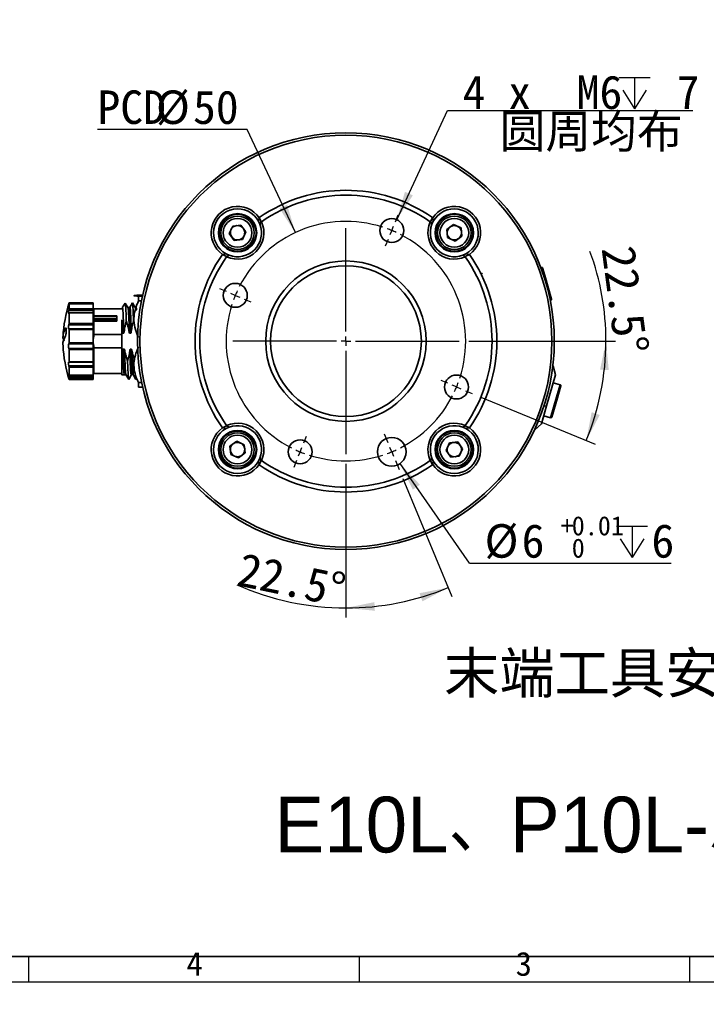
# Model space of a CAD drawing. Header units: millimetres. Extents: x 0 to 298, y 0 to 209.
# Tile 38 of 41: x 158 to 230, y 0 to 103. Entities that reach past the tile are written whole.
import ezdxf

# ---------------------------------------------------------------- set-up
doc = ezdxf.new("R2010")
doc.units = ezdxf.units.MM
doc.layers.add('图层0', color=7, linetype='Continuous')
doc.layers.add('细实线', color=7, linetype='Continuous')
doc.layers.add('粗实线', color=7, linetype='Continuous', lineweight=50)
doc.styles.add('SLDTEXTSTYLE0', font='SIMSUN.TTC')
doc.styles.add('SLDTEXTSTYLE3', font='仿宋_GB2312')
doc.styles.add('SLDTEXTSTYLE4', font='Algerian', dxfattribs={"bigfont": 'bigfont'})
doc.styles.add('SLDTEXTSTYLE5', font='SIMSUN.TTC', dxfattribs={"bigfont": 'bigfont'})
doc.styles.add('SLDTEXTSTYLE6', font='仿宋_GB2312', dxfattribs={"bigfont": 'bigfont'})
doc.dimstyles.new('SLDDIMSTYLE10', dxfattribs={"dimtxt": 3.5, "dimasz": 3, "dimexe": 0, "dimexo": 0.0625, "dimgap": 0.875, "dimtad": 0, "dimtih": 1, "dimtoh": 1, "dimlfac": 2, "dimrnd": 1e-09, "dimzin": 12, "dimdsep": 46, "dimtxsty": 'SLDTEXTSTYLE0', "dimblk1": 'NONE', "dimblk2": 'NONE', "dimsah": 1, "dimcen": 0, "dimadec": 0, "dimazin": 3, "dimtol": 1, "dimtp": 0.012, "dimtfac": 1, "dimtmove": 0, "dimatfit": 3, "dimldrblk": 'NONE', "dimfxl": 0, "dimfrac": 2, "dimtolj": 1, "dimarcsym": 0})
doc.dimstyles.new('SLDDIMSTYLE11', dxfattribs={"dimtxt": 3.5, "dimasz": 3, "dimexe": 0, "dimexo": 0.0625, "dimgap": 0.875, "dimtad": 2, "dimdec": 4, "dimlfac": 2, "dimzin": 12, "dimdsep": 46, "dimtxsty": 'SLDTEXTSTYLE0', "dimsah": 1, "dimcen": 0.09, "dimadec": 1, "dimazin": 3, "dimtfac": 1, "dimtdec": 1, "dimtofl": 0, "dimtmove": 0, "dimatfit": 3, "dimfxl": 0, "dimfrac": 2, "dimtolj": 1, "dimtzin": 12, "dimarcsym": 0})
doc.dimstyles.new('SLDDIMSTYLE12', dxfattribs={"dimtxt": 3.5, "dimasz": 3, "dimexe": 0, "dimexo": 0.0625, "dimgap": 0.875, "dimtad": 0, "dimtih": 1, "dimtoh": 1, "dimlfac": 2, "dimrnd": 1e-09, "dimzin": 12, "dimdsep": 46, "dimtxsty": 'SLDTEXTSTYLE0', "dimblk1": 'NONE', "dimblk2": 'NONE', "dimsah": 1, "dimcen": 0, "dimadec": 0, "dimazin": 3, "dimtfac": 1, "dimtmove": 0, "dimatfit": 3, "dimldrblk": 'NONE', "dimfxl": 0, "dimfrac": 2, "dimtolj": 1, "dimtzin": 12, "dimarcsym": 0})
doc.dimstyles.new('SLDDIMSTYLE13', dxfattribs={"dimtxt": 3.5, "dimasz": 3, "dimexe": 0, "dimexo": 0.0625, "dimgap": 0.875, "dimtad": 2, "dimdec": 4, "dimlfac": 2, "dimzin": 12, "dimdsep": 46, "dimtxsty": 'SLDTEXTSTYLE0', "dimsah": 1, "dimcen": 0.09, "dimadec": 1, "dimazin": 3, "dimtfac": 1, "dimtdec": 1, "dimtofl": 0, "dimtmove": 0, "dimatfit": 3, "dimfxl": 0, "dimfrac": 2, "dimtolj": 1, "dimtzin": 12, "dimarcsym": 0})
doc.dimstyles.new('SLDDIMSTYLE6', dxfattribs={"dimtxt": 3.5, "dimasz": 3, "dimexe": 0, "dimexo": 0.0625, "dimgap": 0.875, "dimtad": 0, "dimtih": 1, "dimtoh": 1, "dimlfac": 3, "dimrnd": 1e-09, "dimzin": 12, "dimdsep": 46, "dimtxsty": 'SLDTEXTSTYLE0', "dimblk1": 'NONE', "dimblk2": 'NONE', "dimsah": 1, "dimcen": 0, "dimadec": 0, "dimazin": 3, "dimtol": 1, "dimtp": 0.03, "dimtfac": 1, "dimtmove": 0, "dimatfit": 3, "dimldrblk": 'NONE', "dimfxl": 0, "dimfrac": 2, "dimtolj": 1, "dimarcsym": 0})
doc.dimstyles.new('SLDDIMSTYLE9', dxfattribs={"dimtxt": 3.5, "dimasz": 3, "dimexe": 0, "dimexo": 0.0625, "dimgap": 0.875, "dimtad": 0, "dimtih": 1, "dimtoh": 1, "dimdec": 6, "dimlfac": 2, "dimrnd": 1e-09, "dimzin": 12, "dimdsep": 46, "dimtxsty": 'SLDTEXTSTYLE0', "dimblk1": 'NONE', "dimblk2": 'NONE', "dimsah": 1, "dimcen": 0, "dimadec": 0, "dimazin": 3, "dimtfac": 1, "dimtmove": 0, "dimatfit": 3, "dimldrblk": 'NONE', "dimfxl": 0, "dimfrac": 2, "dimtolj": 1, "dimtzin": 12, "dimarcsym": 0})

# ---------------------------------------------------------------- blocks, each defined once
blk = doc.blocks.new('SW_SYMBOL_HOLE_DEPTH')
at = {"layer": '图层0', "color": 0}
for p, q in [((0, 875), (800, 875)), ((400, 875), (400, 75)), ((100, 555), (400, 75)), ((700, 555), (400, 75))]:
    blk.add_line(p, q, dxfattribs=at)
blk = doc.blocks.new('_D_21')
at = {"layer": '图层0'}
blk.add_line((195.1, 122.14), (174.04, 122.14), dxfattribs=at)
at = {"layer": '图层0', "xscale": 0.004072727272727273, "yscale": 0.004072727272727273, "zscale": 0.004072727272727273}
blk.add_blockref('SW_SYMBOL_HOLE_DEPTH', (187.81, 122.43), dxfattribs=at)
at = {"layer": '图层0', "attachment_point": 1, "style": 'SLDTEXTSTYLE0'}
for s, insert, char_height in [('+', (181.99, 127.04), 2), ('0.03', (183.15, 127.04), 2), ('%%c', (174.04, 126.21), 3.5), ('4', (177.91, 126.21), 3.5), ('6', (191.47, 126.21), 3.5), ('0', (183.15, 124.71), 2)]:
    blk.add_mtext(s, dxfattribs=dict(at, insert=insert, char_height=char_height))
blk = doc.blocks.new('_None')
blk = doc.blocks.new('_D_24')
at = {"layer": '图层0'}
blk.add_line((202.96, 93.31), (228.59, 93.31), dxfattribs=at)
at = {"layer": '图层0', "xscale": 0.004072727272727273, "yscale": 0.004072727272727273, "zscale": 0.004072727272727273}
blk.add_blockref('SW_SYMBOL_HOLE_DEPTH', (220.85, 93.17), dxfattribs=at)
at = {"layer": '图层0', "char_height": 3.5, "attachment_point": 1}
for s, insert, style in [('4 x  M6 ', (204.55, 96.95), 'SLDTEXTSTYLE0'), (' 7', (224.51, 96.95), 'SLDTEXTSTYLE0'), ('圆周均布', (208.42, 92.88), 'SLDTEXTSTYLE5')]:
    blk.add_mtext(s, dxfattribs=dict(at, insert=insert, style=style))
blk = doc.blocks.new('_D_25')
at = {"layer": '图层0'}
blk.add_line((205.25, 46.05), (226.3, 46.05), dxfattribs=at)
at = {"layer": '图层0', "xscale": 0.004072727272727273, "yscale": 0.004072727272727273, "zscale": 0.004072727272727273}
blk.add_blockref('SW_SYMBOL_HOLE_DEPTH', (220.6, 46.33), dxfattribs=at)
at = {"layer": '图层0', "attachment_point": 1, "style": 'SLDTEXTSTYLE0'}
for s, insert, char_height in [('+', (214.78, 50.95), 2), ('0.01', (215.94, 50.95), 2), ('%%c', (206.84, 50.12), 3.5), ('6', (210.71, 50.12), 3.5), ('6', (224.26, 50.12), 3.5), ('0', (215.94, 48.62), 2)]:
    blk.add_mtext(s, dxfattribs=dict(at, insert=insert, char_height=char_height))
blk = doc.blocks.new('_D_26')
at = {"layer": '图层0'}
for p, q in [((205.18, 69.22), (220.51, 69.22)), ((206.46, 63.38), (218.37, 58.45))]:
    blk.add_line(p, q, dxfattribs=at)
for start, end in [(0, 20.1977), (337.5, 0)]:
    blk.add_arc((192.37, 69.22), 27.14, start, end, dxfattribs=at)
for points in [[(219.51, 69.22), (218.9, 66.25), (219.8, 66.2)], [(217.45, 58.83), (218.86, 61.51), (218.02, 61.81)]]:
    blk.add_solid(points, dxfattribs=at)
at = {"layer": '图层0', "insert": (222.52, 79.36), "char_height": 3.5, "attachment_point": 1, "rotation": 277.5116, "style": 'SLDTEXTSTYLE0'}
blk.add_mtext('22.5°', dxfattribs=at)
blk = doc.blocks.new('_D_27')
at = {"layer": '图层0'}
blk.add_line((182.07, 91.32), (166.43, 91.32), dxfattribs=at)
at = {"layer": '图层0', "char_height": 3.5, "attachment_point": 1, "style": 'SLDTEXTSTYLE0'}
for s, insert in [('PCD', (166.43, 95.39)), ('%%c', (172.54, 95.39)), ('50', (176.41, 95.39))]:
    blk.add_mtext(s, dxfattribs=dict(at, insert=insert))
blk = doc.blocks.new('_D_28')
at = {"layer": '图层0'}
for p, q in [((192.37, 56.4), (192.37, 40.37)), ((198.3, 54.9), (203.41, 42.56))]:
    blk.add_line(p, q, dxfattribs=at)
for start, end in [(245.8876, 270), (270, 292.5)]:
    blk.add_arc((192.37, 69.22), 27.85, start, end, dxfattribs=at)
for points in [[(203.03, 43.49), (200.05, 42.91), (200.35, 42.06)], [(192.37, 41.37), (195.39, 41.08), (195.34, 41.98)]]:
    blk.add_solid(points, dxfattribs=at)
at = {"layer": '图层0', "insert": (181.55, 47.18), "char_height": 3.5, "attachment_point": 1, "rotation": 348.2624, "style": 'SLDTEXTSTYLE0'}
blk.add_mtext('22.5°', dxfattribs=at)
blk = doc.blocks.new('SW_CENTERMARKSYMBOL_2')
at = {"layer": '图层0', "color": 0}
for p, q in [((5.17, 12.47), (5.45, 13.17)), ((0, 1), (0, 11.81)), ((4.78, 11.55), (4.59, 11.09)), ((4.78, 11.55), (4.97, 12.01)), ((4.4, 10.62), (4.11, 9.93)), ((-12.47, 5.17), (-13.17, 5.45)), ((-11.55, 4.78), (-12.01, 4.97)), ((-11.55, 4.78), (-11.09, 4.59)), ((-10.62, 4.4), (-9.93, 4.11)), ((-1, 0), (-11.81, 0)), ((0, 0), (-0.5, 0)), ((0, 0), (0, 0.5)), ((0, 0), (0, -0.5)), ((0, 0), (0.5, 0)), ((1, 0), (11.81, 0)), ((0, -1), (0, -11.81)), ((10.62, -4.4), (9.93, -4.11)), ((11.55, -4.78), (11.09, -4.59)), ((11.55, -4.78), (12.01, -4.97)), ((12.47, -5.17), (13.17, -5.45)), ((-4.4, -10.62), (-4.11, -9.93)), ((4.4, -10.62), (4.02, -9.7)), ((-4.78, -11.55), (-4.59, -11.09)), ((4.78, -11.55), (4.59, -11.09)), ((-4.78, -11.55), (-4.97, -12.01)), ((4.78, -11.55), (4.97, -12.01)), ((-5.17, -12.47), (-5.45, -13.17)), ((5.17, -12.47), (5.55, -13.4))]:
    blk.add_line(p, q, dxfattribs=at)
for start, end in [(72.0837, 152.9163), (67.5, 69.7918), (65.2082, 67.5), (342.0837, 62.9163), (155.2082, 157.5), (157.5, 159.7918), (162.0837, 242.9163), (335.2082, 337.5), (337.5, 339.7918), (297.0837, 332.9163), (245.2082, 247.5), (247.5, 249.7918), (252.0837, 287.9163), (290.2082, 292.5), (292.5, 294.7918)]:
    blk.add_arc((0, 0), 12.5, start, end, dxfattribs=at)

msp = doc.modelspace()

# ---------------------------------------------------------------- linework, layer by layer
at = {"color": 7, "linetype": 'Continuous', "lineweight": 35}
for p, q in [((180.19285386, 80.44144751), (180.54631359, 81.23205881)), ((180.54631359, 81.23205881), (181.40773292, 81.32125935)), ((181.40773292, 81.32125935), (181.91569252, 80.6198486)), ((183.39054605, 81.42049586), (183.24997917, 81.72600376)), ((183.30931156, 82.10115453), (183.2499795, 81.72600497)), ((183.30931156, 82.10115453), (183.32421499, 82.11162)), ((183.32421496, 82.11162001), (183.53216876, 81.6727994)), ((183.53216875, 81.67279942), (183.3905467, 81.42049566)), ((183.53216875, 81.67279938), (183.55917621, 81.66553169)), ((201.17678717, 81.66553169), (201.20379464, 81.67279938)), ((201.20379463, 81.6727994), (201.41174842, 82.11162001)), ((201.20379464, 81.67279942), (201.34541669, 81.42049566)), ((201.48598422, 81.72600376), (201.34541733, 81.42049586)), ((201.4117484, 82.11162), (201.42665182, 82.10115453)), ((201.42665182, 82.10115453), (201.48598405, 81.72600395)), ((202.89107889, 80.88410778), (203.59248964, 81.39206739)), ((203.59248964, 81.39206739), (204.38310094, 81.03860766)), ((180.70081347, 79.74003676), (180.19285386, 80.44144751)), ((181.91569252, 80.6198486), (181.5622328, 79.82923731)), ((202.98027944, 80.02268845), (202.89107889, 80.88410778)), ((204.47230149, 80.17718833), (203.77089074, 79.66922873)), ((204.38310094, 81.03860766), (204.47230149, 80.17718833)), ((181.5622328, 79.82923731), (180.70081347, 79.74003676)), ((203.77089074, 79.66922873), (202.98027944, 80.02268845)), ((179.91212185, 78.05275249), (179.47330124, 78.26070629)), ((179.47330125, 78.26070627), (179.48376672, 78.27560969)), ((179.85891628, 78.33494175), (179.48376672, 78.27560969)), ((179.85891749, 78.33494208), (180.16442539, 78.1943752)), ((179.91212183, 78.0527525), (180.16442559, 78.19437456)), ((204.5715378, 78.19437456), (204.82384156, 78.0527525)), ((204.571538, 78.1943752), (204.8770459, 78.33494208)), ((205.26266214, 78.26070629), (204.82384154, 78.05275249)), ((204.87704608, 78.33494191), (205.25219667, 78.27560969)), ((205.25219667, 78.27560969), (205.26266214, 78.26070627)), ((179.91938956, 78.02574504), (179.91212187, 78.0527525)), ((204.82384152, 78.0527525), (204.81657382, 78.02574504)), ((206.61876532, 76.22911735), (206.38915363, 76.35834558)), ((212.66518837, 77.03276046), (212.66516274, 77.03275311)), ((212.77693103, 76.92864685), (212.71199571, 76.91002695)), ((212.90062093, 76.86008441), (213.12534597, 76.07637507)), ((213.12534597, 76.07637507), (213.83089701, 73.61582619)), ((213.19790297, 75.4761278), (213.19789064, 75.47612427)), ((171.15329752, 74.01273724), (170.71798169, 74.01273724)), ((165.96798169, 73.13254113), (163.44546999, 73.13254113)), ((165.96798169, 73.12568667), (163.4669357, 73.12568667)), ((165.96798169, 73.21693956), (163.46798169, 73.21693956)), ((163.46798169, 73.21254938), (163.46798169, 73.21693956)), ((163.46798169, 73.21254938), (165.96798169, 73.21254938)), ((163.46798169, 72.58356136), (163.46798169, 73.12334686)), ((165.96798169, 73.12334686), (163.46798169, 73.12334686)), ((165.96798169, 73.21254938), (165.96798169, 73.21693956)), ((165.96798169, 73.21254938), (165.96798169, 73.13254113)), ((165.96798169, 73.12568667), (165.96798169, 73.13254113)), ((165.96798169, 73.12568667), (165.96798169, 73.12334686)), ((165.96798169, 72.58356136), (165.96798169, 73.12334686)), ((169.12302248, 72.85772332), (169.33835127, 73.18898811)), ((169.33835127, 73.18898811), (169.49635771, 72.92236779)), ((170.07698261, 73.21591792), (170.06743406, 73.18365352)), ((170.34107289, 72.760775), (170.07885928, 73.21426345)), ((170.71798169, 73.91893646), (171.13231064, 73.91893646)), ((170.71798169, 73.91893646), (170.71798169, 73.41086517)), ((171.02615684, 73.41086517), (170.71798169, 73.41086517)), ((213.69739926, 73.47351638), (213.76233457, 73.49213629)), ((165.96798169, 72.46761232), (163.44546999, 72.46761232)), ((165.96798169, 72.19605305), (163.45996529, 72.19605305)), ((163.46798169, 72.58356136), (165.96798169, 72.58356136)), ((163.46798169, 71.05248974), (163.46798169, 72.16987648)), ((165.96798169, 72.16987648), (163.46798169, 72.16987648)), ((166.06798169, 72.59193956), (165.96798169, 72.49193956)), ((165.96798169, 72.58356136), (165.96798169, 72.46761232)), ((165.96798169, 72.19605305), (165.96798169, 72.46761232)), ((165.96798169, 72.19605305), (165.96798169, 72.16987648)), ((165.96798169, 71.05248974), (165.96798169, 72.16987648)), ((165.96798169, 72.05061425), (165.96798169, 71.77929546)), ((168.96798169, 72.59193956), (166.06798169, 72.59193956)), ((166.06798169, 71.85753534), (166.06798169, 72.59193956)), ((169.0355649, 72.71674335), (168.96798169, 72.71674335)), ((169.72774188, 72.71691205), (169.61638475, 72.71691205)), ((165.96798169, 70.93166837), (163.44546999, 70.93166837)), ((163.46798169, 71.05248974), (165.96798169, 71.05248974)), ((165.96798169, 71.77929546), (165.9679817, 71.54586018)), ((165.96798169, 71.25653688), (165.96798169, 71.14198974)), ((165.96798169, 71.05248974), (165.96798169, 70.93166837)), ((165.96798169, 70.4949633), (165.96798169, 70.93166837)), ((165.9679817, 71.54586018), (166.0679817, 71.58251031)), ((166.06798169, 71.44153124), (165.9679817, 71.3484895)), ((166.06798169, 71.85753534), (166.06462877, 71.83860767)), ((166.06798169, 71.81594558), (166.06462877, 71.83860767)), ((166.06798169, 71.34957863), (166.06462877, 71.33704813)), ((166.06798169, 71.31881466), (166.06462877, 71.33704813)), ((166.06798169, 71.85753534), (168.46798169, 71.85753534)), ((166.06798495, 71.58251151), (166.06798169, 71.81594558)), ((166.06798169, 71.81594558), (168.46798169, 71.81594558)), ((166.06798169, 71.34957863), (166.06798169, 71.44153124)), ((168.46798169, 71.34957863), (166.06798169, 71.34957863)), ((166.06798169, 71.31881466), (166.06798169, 69.92448814)), ((168.46798169, 71.31881466), (166.06798169, 71.31881466)), ((168.46798169, 71.58251032), (166.06798821, 71.58251032)), ((166.06798821, 71.44153124), (168.46798169, 71.44153124)), ((168.46798169, 71.85753534), (168.46798169, 71.82600247)), ((168.46798169, 71.82600247), (168.46798169, 71.60342494)), ((168.46798169, 71.60342494), (168.46798169, 71.3578309)), ((168.46798169, 71.3578309), (168.46798169, 71.31881466)), ((165.96798169, 70.4949633), (163.44707995, 70.4949633)), ((163.46798169, 69.02958394), (163.46798169, 70.42516904)), ((165.96798169, 70.42516904), (163.46798169, 70.42516904)), ((165.96798169, 70.4949633), (165.96798169, 70.42516904)), ((165.96798169, 69.02958394), (165.96798169, 70.42516904)), ((166.06798169, 69.92448814), (168.96798169, 69.92448814)), ((168.96798169, 68.38627717), (168.96798169, 70.04760194)), ((169.02180447, 70.04760194), (168.96798169, 70.04760194)), ((169.19445268, 70.04760194), (169.02180447, 70.04760194)), ((169.88666234, 70.04759626), (169.77180447, 70.04759626)), ((165.96798169, 68.93626423), (163.44546999, 68.93626423)), ((163.46798169, 69.02958394), (165.96798169, 69.02958394)), ((165.96798169, 69.02958394), (165.96798169, 68.93626423)), ((165.96798169, 68.4676608), (165.96798169, 68.93626423)), ((163.44546999, 68.4676608), (165.96798169, 68.4676608)), ((163.46798169, 67.05687992), (163.46798169, 68.35671748)), ((165.96798169, 68.35671748), (163.46798169, 68.35671748)), ((165.96798169, 68.4676608), (165.96798169, 68.35671748)), ((165.96798169, 67.05687992), (165.96798169, 68.35671748)), ((166.06798169, 68.50939097), (166.06798169, 65.84193956)), ((168.96798169, 68.50939097), (166.06798169, 68.50939097)), ((168.96798169, 68.38627717), (169.07900919, 68.38627717)), ((169.07900919, 68.38627717), (169.25165892, 68.38627717)), ((169.88679681, 68.38628382), (169.94386351, 68.38628382)), ((163.4542352, 67.01088141), (165.96798169, 67.01088141)), ((163.46798169, 67.05687992), (165.96798169, 67.05687992)), ((165.96798169, 67.05687992), (165.96798169, 67.01088141)), ((165.96798169, 66.64130593), (165.96798169, 67.01088141)), ((163.44546999, 66.64130593), (165.96798169, 66.64130593)), ((163.46798169, 65.66296214), (163.46798169, 66.51876174)), ((165.96798169, 66.51876174), (163.46798169, 66.51876174)), ((165.96798169, 66.64130593), (165.96798169, 66.51876174)), ((165.96798169, 65.66296214), (165.96798169, 66.51876174)), ((165.96798169, 65.94193956), (166.06798169, 65.84193956)), ((166.06798169, 65.84193956), (168.96798169, 65.84193956)), ((168.96798169, 66.34193956), (169.09634963, 66.34193956)), ((213.98605703, 66.60708926), (213.941469, 66.45159231)), ((213.98605703, 66.60708926), (213.96167579, 66.61408047)), ((214.246178, 65.70026122), (213.98605703, 66.60708926)), ((163.44546999, 65.50509001), (165.96798169, 65.50509001)), ((163.46427061, 65.65181157), (165.96798169, 65.65181157)), ((163.46798169, 65.66296214), (165.96798169, 65.66296214)), ((163.46798169, 65.21693956), (163.46798169, 65.40378056)), ((165.96798169, 65.40378056), (163.46798169, 65.40378056)), ((163.46798169, 65.21693956), (165.96798169, 65.21693956)), ((165.96798169, 65.66296214), (165.96798169, 65.65181157)), ((165.96798169, 65.50509001), (165.96798169, 65.65181157)), ((165.96798169, 65.50509001), (165.96798169, 65.40378056)), ((165.96798169, 65.21693956), (165.96798169, 65.40378056)), ((168.96798169, 65.71696706), (169.2379299, 65.71696706)), ((169.2379107, 65.71696686), (169.40702051, 65.71696686)), ((169.40345078, 65.72314043), (169.69481152, 65.21925529)), ((169.69648077, 65.21796119), (169.70598088, 65.25006191)), ((169.70434899, 65.22057639), (169.96654891, 65.67403348)), ((170.44649077, 65.21798332), (170.45607151, 65.25035698)), ((170.71798169, 64.89264751), (171.05218946, 64.89264751)), ((170.71798169, 64.89264751), (170.71798169, 64.42114187)), ((214.246178, 65.70026122), (213.31780943, 62.46265526)), ((213.73100778, 65.131705), (213.73088519, 65.13174015)), ((214.72359627, 64.66610547), (214.00844078, 64.87117301)), ((171.15329752, 64.42114187), (170.71798169, 64.42114187)), ((214.7921587, 64.54241557), (214.43916816, 63.31139124)), ((214.43916816, 63.31139124), (213.86188263, 61.29815734)), ((213.31780943, 62.46265526), (212.78530001, 60.60557424)), ((212.65766655, 61.38168663), (212.65782529, 61.38164111)), ((213.02303723, 61.43466245), (213.73819272, 61.22959491)), ((179.47330124, 60.17317283), (179.91212185, 60.38112662)), ((179.48376672, 60.15826943), (179.47330125, 60.17317285)), ((179.85891628, 60.09893736), (179.48376672, 60.15826943)), ((180.16442539, 60.23950392), (179.85891749, 60.09893703)), ((180.16442594, 60.23950437), (179.91212183, 60.38112661)), ((179.91212187, 60.38112661), (179.91938956, 60.40813408)), ((204.57153745, 60.23950437), (204.82384156, 60.38112661)), ((204.8770459, 60.09893703), (204.571538, 60.23950392)), ((204.81657382, 60.40813408), (204.82384152, 60.38112661)), ((204.82384154, 60.38112662), (205.26266214, 60.17317283)), ((205.25219667, 60.15826943), (204.87704711, 60.09893736)), ((205.26266214, 60.17317285), (205.25219667, 60.15826943)), ((212.05977803, 59.98137477), (212.08415928, 59.97438356)), ((212.08415928, 59.97438356), (212.78530001, 60.60557424)), ((212.12874731, 60.12988051), (212.08415928, 59.97438356)), ((180.2636619, 58.25669078), (180.96507265, 58.76465039)), ((180.96507265, 58.76465039), (181.75568394, 58.41119066)), ((202.82027086, 57.81403051), (203.17373059, 58.60464181)), ((203.17373059, 58.60464181), (204.03514992, 58.69384236)), ((204.03514992, 58.69384236), (204.54310952, 57.99243161)), ((180.35286244, 57.39527145), (180.2636619, 58.25669078)), ((181.75568394, 58.41119066), (181.84488449, 57.54977133)), ((203.32823047, 57.11261976), (202.82027086, 57.81403051)), ((204.54310952, 57.99243161), (204.1896498, 57.20182031)), ((181.14347374, 57.04181173), (180.35286244, 57.39527145)), ((181.84488449, 57.54977133), (181.14347374, 57.04181173)), ((183.24997917, 56.70787535), (183.39054605, 57.01338325)), ((183.30931156, 56.33272458), (183.24997934, 56.70787517)), ((183.53216876, 56.76107971), (183.32421496, 56.32225911)), ((183.53216875, 56.76107969), (183.3905467, 57.01338345)), ((183.55917621, 56.76834743), (183.53216875, 56.76107973)), ((201.20379464, 56.76107973), (201.17678717, 56.76834743)), ((201.41174842, 56.32225911), (201.20379463, 56.76107971)), ((201.34541669, 57.01338345), (201.20379464, 56.76107969)), ((201.34541733, 57.01338325), (201.48598422, 56.70787535)), ((201.48598405, 56.70787517), (201.42665182, 56.33272458)), ((204.1896498, 57.20182031), (203.32823047, 57.11261976)), ((183.32421499, 56.32225911), (183.30931156, 56.33272458)), ((201.42665182, 56.33272458), (201.4117484, 56.32225911))]:
    msp.add_line(p, q, dxfattribs=at)
at = {"color": 8, "linetype": 'Continuous', "lineweight": 35}
for p, q in [((213.0149731, 76.09849547), (212.77693103, 76.92864685)), ((213.13474854, 75.68078888), (213.0149731, 76.09849547)), ((213.76233457, 73.49213629), (213.55109204, 74.22882655)), ((163.15634978, 70.56435831), (163.09997843, 70.56435831)), ((214.34968777, 63.36213156), (214.72359627, 64.66610547)), ((213.73819272, 61.22959491), (214.34968777, 63.36213156)), ((213.31780943, 62.46265526), (213.03035537, 62.42511993))]:
    msp.add_line(p, q, dxfattribs=at)
at = {"color": 7, "linetype": 'Continuous', "lineweight": 35}
for centre, radius in [((192.36798169, 69.21693956), 21.75), ((192.36798169, 69.21693956), 21.5), ((181.05427319, 80.53064806), 2), ((181.05427319, 80.53064806), 1.9330127), ((181.05427319, 80.53064806), 1.75), ((203.68169019, 80.53064806), 2), ((203.68169019, 80.53064806), 1.9330127), ((203.68169019, 80.53064806), 1.75), ((181.05427319, 80.53064806), 1.5), ((197.1515246, 80.76543371), 1.25), ((203.68169019, 80.53064806), 1.5), ((192.36798169, 69.21693956), 8.375), ((192.36798169, 69.21693956), 7.875), ((180.81948754, 74.00048246), 1.25), ((203.91647585, 64.43339665), 1.25), ((181.05427319, 57.90323106), 2), ((181.05427319, 57.90323106), 1.9330127), ((181.05427319, 57.90323106), 1.75), ((203.68169019, 57.90323106), 2), ((203.68169019, 57.90323106), 1.9330127), ((203.68169019, 57.90323106), 1.75), ((181.05427319, 57.90323106), 1.5), ((187.58443879, 57.6684454), 1.25), ((197.1515246, 57.6684454), 1.5), ((203.68169019, 57.90323106), 1.5)]:
    msp.add_circle(centre, radius, dxfattribs=at)
for centre, radius, start, end in [((192.36798169, 69.21693956), 15.75, 54.9558544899, 125.0441455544), ((192.36798169, 69.21693956), 15.25, 54.716217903, 125.283782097), ((181.05427319, 80.53064806), 2.75, 34.8552057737, 235.1447942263), ((203.68169019, 80.53064806), 2.75, 304.8552057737, 145.1447942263), ((181.05427319, 80.53064806), 2.5, 28.5641366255, 241.4358633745), ((203.68169019, 80.53064806), 2.5, 298.5641366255, 151.4358633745), ((181.05427319, 80.53064806), 2.75, 245.626388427, 24.373611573), ((181.05427319, 80.53064806), 2.5, 249.1489879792, 20.8510120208), ((181.05427319, 80.53064806), 0.75, 95.9119456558, 155.9119456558), ((181.05427319, 80.53064806), 0.75, 35.9119456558, 95.9119456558), ((203.68169019, 80.53064806), 2.75, 155.626388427, 294.373611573), ((203.68169019, 80.53064806), 2.5, 159.1489879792, 290.8510120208), ((203.68169019, 80.53064806), 0.75, 65.9119456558, 125.9119456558), ((203.68169019, 80.53064806), 0.75, 5.9119456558, 65.9119456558), ((181.05427319, 80.53064806), 0.75, 155.9119456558, 215.9119456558), ((181.05427319, 80.53064806), 0.75, 275.9119456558, 335.9119456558), ((181.05427319, 80.53064806), 0.75, 335.9119456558, 35.9119456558), ((203.68169019, 80.53064806), 0.75, 125.9119456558, 185.9119456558), ((203.68169019, 80.53064806), 0.75, 185.9119456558, 245.9119456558), ((203.68169019, 80.53064806), 0.75, 305.9119456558, 5.9119456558), ((181.05427319, 80.53064806), 0.75, 215.9119456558, 275.9119456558), ((203.68169019, 80.53064806), 0.75, 245.9119456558, 305.9119456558), ((192.36798169, 69.21693956), 15.75, 144.9558544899, 215.0441455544), ((192.36798169, 69.21693956), 15.75, 324.9558544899, 35.0441455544), ((192.36798169, 69.21693956), 15.25, 144.716217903, 215.283782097), ((192.36798169, 69.21693956), 15.25, 324.716217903, 35.283782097), ((212.80449476, 76.83252068), 0.1, 16, 106), ((177.81306853, 68.83305045), 15, 163.0067360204, 176.7731042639), ((213.73477084, 73.58826246), 0.1, 286, 16), ((177.81306853, 69.60082867), 15, 183.2311650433, 196.9932639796), ((214.69603253, 64.5699793), 0.1, 344, 74), ((181.05427319, 57.90323106), 2.75, 335.626388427, 114.373611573), ((203.68169019, 57.90323106), 2.75, 65.626388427, 204.373611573), ((213.76575646, 61.32572108), 0.1, 254, 344), ((181.05427319, 57.90323106), 2.75, 124.8552057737, 325.1447942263), ((181.05427319, 57.90323106), 2.5, 118.5641366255, 331.4358633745), ((181.05427319, 57.90323106), 2.5, 339.1489879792, 110.851008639), ((203.68169019, 57.90323106), 2.5, 69.148991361, 200.8510120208), ((203.68169019, 57.90323106), 2.75, 214.8552057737, 55.1447942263), ((203.68169019, 57.90323106), 2.5, 208.5641366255, 61.4358633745), ((181.05427319, 57.90323106), 0.75, 65.9119456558, 125.9119456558), ((181.05427319, 57.90323106), 0.75, 5.9119456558, 65.9119456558), ((203.68169019, 57.90323106), 0.75, 95.9119456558, 155.9119456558), ((203.68169019, 57.90323106), 0.75, 35.9119456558, 95.9119456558), ((181.05427319, 57.90323106), 0.75, 125.9119456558, 185.9119456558), ((181.05427319, 57.90323106), 0.75, 185.9119456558, 245.9119456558), ((181.05427319, 57.90323106), 0.75, 305.9119456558, 5.9119456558), ((203.68169019, 57.90323106), 0.75, 155.9119456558, 215.9119456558), ((203.68169019, 57.90323106), 0.75, 275.9119456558, 335.9119456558), ((203.68169019, 57.90323106), 0.75, 335.9119456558, 35.9119456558), ((181.05427319, 57.90323106), 0.75, 245.9119456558, 305.9119456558), ((192.36798169, 69.21693956), 15.25, 234.716217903, 305.283782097), ((203.68169019, 57.90323106), 0.75, 215.9119456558, 275.9119456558), ((192.36798169, 69.21693956), 15.75, 234.9558544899, 305.0441455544)]:
    msp.add_arc(centre, radius, start, end, dxfattribs=at)
for points, knots in [([(206.38573649, 76.34266356), (206.38410323, 76.35084063), (206.3821119, 76.36081032), (206.38458108, 76.3552244), (206.38502505, 76.35422)], [0, 0, 0, 0, 0.8201917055, 1, 1, 1, 1]), ([(170.71798169, 73.91893646), (170.59817818, 73.92583125), (170.35492776, 73.93983052), (170.21141269, 73.96165908), (170.28072726, 73.98338587), (170.48645327, 74.00017404), (170.66363936, 74.00978852), (170.71798169, 74.01273724)], [0, 0, 0, 0, 0.2283677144, 0.463680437, 0.6784948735, 0.901395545, 1, 1, 1, 1]), ([(213.59245512, 73.96922615), (213.58533969, 74.00081849), (213.5746526, 74.04826897), (213.55993353, 74.11230958), (213.55240633, 74.1446595), (213.54863616, 74.16086273)], [0, 0, 0, 0, 0.4985835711, 0.748853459, 1, 1, 1, 1]), ([(163.44546999, 73.13254113), (163.44433748, 73.12869165), (163.43484893, 73.0964395), (163.41842144, 73.03875985), (163.40174599, 72.97558252), (163.39343172, 72.93785885), (163.39380621, 72.92806069), (163.40219735, 72.94507174), (163.41764601, 72.98667607), (163.43349304, 73.03350618), (163.44335422, 73.06389735), (163.44546999, 73.07041794)], [0, 0, 0, 0, 0.0196109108, 0.1643066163, 0.3055402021, 0.4405825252, 0.5705278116, 0.6986198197, 0.8285684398, 0.9632184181, 1, 1, 1, 1]), ([(163.44546999, 73.13254113), (163.44869647, 73.14353961), (163.455153, 73.16554881), (163.46261302, 73.19172347), (163.46720942, 73.208522), (163.46774066, 73.21129239), (163.46798169, 73.21254938)], [0, 0, 0, 0, 0.2646085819, 0.5295111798, 0.786527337, 1, 1, 1, 1]), ([(163.46798169, 73.12334686), (163.46767197, 73.12467766), (163.46705271, 73.12733843), (163.46222866, 73.11775665), (163.45501996, 73.09922781), (163.44873968, 73.08028177), (163.44546999, 73.07041794)], [0, 0, 0, 0, 0.2426144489, 0.485073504, 0.7319149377, 1, 1, 1, 1]), ([(169.44551293, 71.32406838), (169.43658828, 71.56831529), (169.41873901, 72.05680815), (169.3919633, 72.61550448), (169.3651918, 73.02544997), (169.34734124, 73.13445207), (169.33841629, 73.18895106)], [0, 0, 0, 0, 0.2499966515, 0.4999923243, 0.7500055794, 1, 1, 1, 1]), ([(170.06906735, 73.21321366), (170.02536936, 73.13762882), (169.93797972, 72.98647009), (169.85057108, 72.83532757), (169.80686993, 72.75976178)], [0, 0, 0, 0, 0.50003623, 1, 1, 1, 1]), ([(170.19551667, 71.32406734), (170.18563885, 71.59318348), (170.16588333, 72.13141296), (170.13624961, 72.71968054), (170.10779041, 73.10939171), (170.08920979, 73.17018054), (170.0805067, 73.19865378)], [0, 0, 0, 0, 0.2576604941, 0.5153182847, 0.7729770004, 1, 1, 1, 1]), ([(170.71798169, 69.59464441), (170.59817818, 69.8751544), (170.35492776, 70.44470512), (170.21141269, 71.33278525), (170.28072726, 72.21672481), (170.48645327, 72.8997397), (170.66363936, 73.29089826), (170.71798169, 73.41086517)], [0, 0, 0, 0, 0.2283677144, 0.463680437, 0.6784948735, 0.901395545, 1, 1, 1, 1]), ([(163.44546999, 72.46761232), (163.44433748, 72.46385778), (163.43484893, 72.43240098), (163.41842144, 72.36937584), (163.40174599, 72.28388994), (163.39343172, 72.21238235), (163.39380621, 72.16228367), (163.40219735, 72.13677692), (163.41764601, 72.13748119), (163.43349304, 72.15741953), (163.44335422, 72.17560793), (163.44546999, 72.17951035)], [0, 0, 0, 0, 0.0196109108, 0.1643066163, 0.3055402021, 0.4405825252, 0.5705278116, 0.6986198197, 0.8285684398, 0.9632184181, 1, 1, 1, 1]), ([(163.44546999, 72.46761232), (163.44869647, 72.47883152), (163.455153, 72.50128239), (163.46261302, 72.53579419), (163.46720942, 72.5647967), (163.46774066, 72.57770468), (163.46798169, 72.58356136)], [0, 0, 0, 0, 0.2646085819, 0.5295111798, 0.786527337, 1, 1, 1, 1]), ([(163.46798169, 72.16987648), (163.46767197, 72.17646748), (163.46705271, 72.18964527), (163.46222866, 72.19723255), (163.45501996, 72.19536302), (163.44873968, 72.18493794), (163.44546999, 72.17951035)], [0, 0, 0, 0, 0.2426144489, 0.485073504, 0.7319149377, 1, 1, 1, 1]), ([(169.02920417, 72.7119845), (169.03126153, 72.71513223), (169.03545295, 72.72154505), (169.06141648, 72.76118385), (169.0980173, 72.81853905), (169.12302248, 72.85772332)], [0, 0, 0, 0, 0.2339669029, 0.4766569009, 1, 1, 1, 1]), ([(169.19445268, 70.04760194), (169.18068307, 70.43072655), (169.1531477, 71.19686874), (169.11182521, 72.07421828), (169.07261979, 72.63227524), (169.04718834, 72.6717599), (169.03552488, 72.68986849)], [0, 0, 0, 0, 0.2599726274, 0.5198726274, 0.7798023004, 1, 1, 1, 1]), ([(169.62165722, 72.70779522), (169.59175896, 72.75949148), (169.55029286, 72.83118938), (169.5088316, 72.90289008), (169.4972651, 72.9228925)], [0, 0, 0, 0, 0.7210289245, 1, 1, 1, 1]), ([(169.6197996, 72.66571991), (169.62915533, 72.64920804), (169.65228197, 72.60839194), (169.68917947, 72.0720027), (169.73049189, 71.1976807), (169.75803361, 70.4309616), (169.77180447, 70.04760194)], [0, 0, 0, 0, 0.18464511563, 0.45642891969, 0.72821438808, 1, 1, 1, 1]), ([(169.88666285, 70.04759474), (169.8739191, 70.40182961), (169.84843159, 71.11029935), (169.81020033, 71.96600994), (169.77196907, 72.51532126), (169.74447642, 72.75653925), (169.72972753, 72.70083362), (169.72772239, 72.69326033)], [0, 0, 0, 0, 0.2405382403, 0.4810764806, 0.721614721, 0.9621529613, 1, 1, 1, 1]), ([(169.96711065, 70.23803584), (169.95481449, 70.57835299), (169.93022218, 71.2589875), (169.89333372, 72.06846253), (169.85644523, 72.58303193), (169.8300582, 72.80663646), (169.81596734, 72.75278706), (169.81417265, 72.74592851)], [0, 0, 0, 0, 0.2411987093, 0.4823975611, 0.7235965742, 0.9647957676, 1, 1, 1, 1]), ([(170.33396248, 72.74658384), (170.33569079, 72.75826299), (170.33796733, 72.77364685), (170.34024387, 72.75792312), (170.3407921, 72.75413656)], [0, 0, 0, 0, 0.7591818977, 1, 1, 1, 1]), ([(170.52143636, 72.48291615), (170.50886988, 72.6099648), (170.49432997, 72.75696494), (170.47979007, 72.70114216), (170.47781665, 72.69356565)], [0, 0, 0, 0, 0.8642756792, 1, 1, 1, 1]), ([(163.44546999, 70.93166837), (163.44433748, 70.92901479), (163.43484893, 70.90678218), (163.41842144, 70.85529908), (163.40174599, 70.77041048), (163.39343172, 70.68427936), (163.39380621, 70.60730407), (163.40219735, 70.54611404), (163.41764601, 70.50572954), (163.43349304, 70.49343365), (163.44335422, 70.49454571), (163.44546999, 70.49478431)], [0, 0, 0, 0, 0.0196109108, 0.1643066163, 0.3055402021, 0.4405825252, 0.5705278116, 0.6986198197, 0.8285684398, 0.9632184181, 1, 1, 1, 1]), ([(163.44546999, 70.93166837), (163.44869647, 70.94010212), (163.455153, 70.95697897), (163.46261302, 70.99058049), (163.46720942, 71.02401579), (163.46774066, 71.04360268), (163.46798169, 71.05248974)], [0, 0, 0, 0, 0.2646085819, 0.5295111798, 0.786527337, 1, 1, 1, 1]), ([(166.06803382, 71.49735893), (166.06803002, 71.51011243), (166.06802242, 71.53562), (166.06801482, 71.5668744), (166.06801102, 71.58250195)], [0, 0, 0, 0, 0.49998859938, 1, 1, 1, 1]), ([(166.06801102, 71.44151003), (166.06801482, 71.44862808), (166.06802242, 71.46286386), (166.06803002, 71.48586074), (166.06803382, 71.49735893)], [0, 0, 0, 0, 0.5000114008, 1, 1, 1, 1]), ([(169.19445419, 70.04760188), (169.22303912, 70.26203108), (169.26601817, 70.58443736), (169.36097754, 71.00828826), (169.41732169, 71.21875621), (169.44551417, 71.32406643)], [0, 0, 0, 0, 0.4980471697, 0.7488417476, 1, 1, 1, 1]), ([(169.44549886, 71.32406615), (169.47560843, 71.23010781), (169.55763365, 70.9741442), (169.67491098, 70.55008739), (169.73946911, 70.21529151), (169.77180488, 70.04759953)], [0, 0, 0, 0, 0.2244912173, 0.6115644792, 1, 1, 1, 1]), ([(169.96710991, 70.23803618), (169.99591457, 70.4204568), (170.03919038, 70.69452352), (170.12309823, 71.05523831), (170.17137037, 71.23442563), (170.19551854, 71.32406424)], [0, 0, 0, 0, 0.4986829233, 0.7492157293, 1, 1, 1, 1]), ([(162.94420176, 69.21693956), (162.89709044, 69.34834923), (162.73606605, 69.7975016), (162.94920096, 70.24663151), (163.09997843, 70.56435831)], [0, 0, 0, 0, 0.2925725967, 1, 1, 1, 1]), ([(163.09997843, 70.56435831), (163.1094375, 70.57839756), (163.12836501, 70.60648997), (163.15336328, 70.5859997), (163.17207833, 70.52063829), (163.1823857, 70.41505745), (163.18340487, 70.28372708), (163.17532019, 70.14121137), (163.15906858, 70.00213197), (163.1362352, 69.88127086), (163.11525171, 69.81099985), (163.10296784, 69.7850762), (163.09997843, 69.7787674)], [0, 0, 0, 0, 0.1098312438, 0.2197711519, 0.3287175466, 0.4357269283, 0.5410065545, 0.6454986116, 0.7504354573, 0.8568444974, 0.9651615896, 1, 1, 1, 1]), ([(163.46798169, 70.42516904), (163.46767197, 70.43525418), (163.46705271, 70.45541802), (163.46222866, 70.47814136), (163.45501996, 70.49343206), (163.44873968, 70.49432133), (163.44546999, 70.49478431)], [0, 0, 0, 0, 0.2426144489, 0.485073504, 0.7319149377, 1, 1, 1, 1]), ([(166.06798169, 68.50939097), (166.03048169, 68.74524048), (165.95548169, 69.21693954), (166.03048169, 69.6886386), (166.06798169, 69.92448814)], [0, 0, 0, 0, 0.4999999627, 1, 1, 1, 1]), ([(169.96710976, 70.23803541), (169.95958459, 70.19239005), (169.94946944, 70.13103463), (169.92026111, 70.06859581), (169.90258898, 70.05228599), (169.89337584, 70.04820789), (169.88886255, 70.04779713), (169.88666199, 70.04759685)], [0, 0, 0, 0, 0.641397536, 0.8621514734, 0.9373806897, 0.9694686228, 1, 1, 1, 1]), ([(170.5795925, 70.04759934), (170.57736681, 70.04780038), (170.57277896, 70.04821479), (170.56332658, 70.05224761), (170.54480328, 70.06819937), (170.51169064, 70.1301524), (170.49737126, 70.19197498), (170.4867019, 70.23803889)], [0, 0, 0, 0, 0.0302635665, 0.0623828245, 0.1379421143, 0.3576818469, 1, 1, 1, 1]), ([(163.09997843, 69.7787674), (162.92886066, 69.46007745), (162.74588344, 69.11930045), (162.84678209, 68.77854049), (162.85332171, 68.75645454)], [0, 0, 0, 0, 0.935186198, 1, 1, 1, 1]), ([(163.44546999, 68.93626423), (163.44433748, 68.93542262), (163.43484893, 68.9283714), (163.41842144, 68.9022252), (163.40174599, 68.84067975), (163.39343172, 68.76300386), (163.39380621, 68.67977743), (163.40219735, 68.59929993), (163.41764601, 68.52864766), (163.43349304, 68.4874122), (163.44335422, 68.47114995), (163.44546999, 68.4676608)], [0, 0, 0, 0, 0.0196109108, 0.1643066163, 0.3055402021, 0.4405825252, 0.5705278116, 0.6986198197, 0.8285684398, 0.9632184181, 1, 1, 1, 1]), ([(163.44546999, 68.93626423), (163.44869647, 68.93965269), (163.455153, 68.94643339), (163.46261302, 68.97012113), (163.46720942, 68.99903026), (163.46774066, 69.02004776), (163.46798169, 69.02958394)], [0, 0, 0, 0, 0.2646085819, 0.5295111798, 0.786527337, 1, 1, 1, 1]), ([(163.46798169, 68.35671748), (163.46767197, 68.36759446), (163.46705271, 68.38934147), (163.46222866, 68.42111216), (163.45501996, 68.44946597), (163.44873968, 68.46143131), (163.44546999, 68.4676608)], [0, 0, 0, 0, 0.2426144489, 0.485073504, 0.7319149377, 1, 1, 1, 1]), ([(168.96798169, 68.38627717), (168.96798169, 68.04118935), (168.96798169, 67.33252422), (168.96798169, 66.46523785), (168.96798169, 65.91465624), (168.96798169, 65.6799599), (168.96798169, 65.73248334), (168.96798169, 65.73974042)], [0, 0, 0, 0, 0.2343304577, 0.4812161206, 0.7281017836, 0.9624322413, 1, 1, 1, 1]), ([(169.57795654, 67.10981182), (169.54790469, 67.20356402), (169.46589181, 67.45941811), (169.34860507, 67.88347267), (169.2840122, 68.21847912), (169.25165892, 68.38627717)], [0, 0, 0, 0, 0.2240048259, 0.6113194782, 1, 1, 1, 1]), ([(169.40375657, 65.7263593), (169.39128858, 65.77885064), (169.36607685, 65.88499426), (169.32812137, 66.47796433), (169.28989015, 67.32104953), (169.26440266, 68.03120129), (169.25165892, 68.38627717)], [0, 0, 0, 0, 0.245920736, 0.4972804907, 0.7486402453, 1, 1, 1, 1]), ([(169.80634882, 68.19580817), (169.7775442, 68.01339301), (169.73426846, 67.73933451), (169.65036249, 67.37863046), (169.6020917, 67.19944846), (169.57794419, 67.10981252)], [0, 0, 0, 0, 0.4986830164, 0.7492157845, 1, 1, 1, 1]), ([(169.80634646, 68.19580848), (169.81864278, 67.85549218), (169.8432354, 67.17485982), (169.88012455, 66.36539281), (169.91701365, 65.85083153), (169.94340148, 65.62723474), (169.95749295, 65.68108965), (169.95928804, 65.68795017)], [0, 0, 0, 0, 0.2411974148, 0.4823946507, 0.7235917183, 0.9647886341, 1, 1, 1, 1]), ([(169.80634746, 68.19580835), (169.8138698, 68.24145028), (169.82398294, 68.30281184), (169.85318717, 68.36526137), (169.87086476, 68.38158474), (169.88008083, 68.38566709), (169.88459562, 68.38607888), (169.88679681, 68.38627964)], [0, 0, 0, 0, 0.6412553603, 0.8621113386, 0.9373677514, 0.9694636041, 1, 1, 1, 1]), ([(169.88679239, 68.38627944), (169.89953614, 68.03204688), (169.92502364, 67.32358178), (169.96325489, 66.4678424), (170.00148613, 65.91864675), (170.02894704, 65.67740117), (170.0436642, 65.73287496), (170.04563762, 65.74031341)], [0, 0, 0, 0, 0.2406823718, 0.4813647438, 0.7220471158, 0.9627294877, 1, 1, 1, 1]), ([(169.94386351, 68.38628382), (169.94609001, 68.38608331), (169.95067922, 68.38567003), (169.96013434, 68.38163949), (169.97866184, 68.36569142), (170.01177968, 68.30373056), (170.0260965, 68.24189977), (170.03676449, 68.19582742)], [0, 0, 0, 0, 0.03027017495, 0.06239219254, 0.137946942, 0.35765310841, 1, 1, 1, 1]), ([(170.29633625, 67.20973018), (170.279997, 67.26076879), (170.22003723, 67.44806399), (170.12780177, 67.77563895), (170.06713283, 68.05565831), (170.03676368, 68.19582807)], [0, 0, 0, 0, 0.1575928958, 0.5783148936, 1, 1, 1, 1]), ([(170.71798169, 64.89264751), (170.66646848, 65.00309577), (170.49093685, 65.37944901), (170.28500514, 66.05122959), (170.2084372, 66.91294043), (170.36084989, 67.76769477), (170.57783772, 68.3259447), (170.71212146, 68.6029776), (170.71798169, 68.61506749)], [0, 0, 0, 0, 0.0931237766, 0.3173199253, 0.5410271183, 0.7651001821, 0.9897488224, 1, 1, 1, 1]), ([(163.41927168, 67.02828751), (163.4132579, 67.02313202), (163.40149396, 67.01304702), (163.39349522, 66.96303772), (163.39378975, 66.89626653), (163.40220181, 66.81795921), (163.41764472, 66.7359996), (163.43349312, 66.67686665), (163.44335424, 66.64758786), (163.44546999, 66.64130593)], [0, 0, 0, 0, 0.16900168, 0.3305948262, 0.4860888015, 0.6393651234, 0.7948630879, 0.9559867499, 1, 1, 1, 1]), ([(163.44546999, 67.01606681), (163.44433329, 67.01728775), (163.4366319, 67.0255599), (163.42993564, 67.0260086), (163.42422773, 67.02639108)], [0, 0, 0, 0, 0.1475970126, 1, 1, 1, 1]), ([(163.44546999, 67.01606681), (163.44869647, 67.01350206), (163.455153, 67.00836972), (163.46261302, 67.01579657), (163.46720942, 67.03243335), (163.46774066, 67.04924985), (163.46798169, 67.05687992)], [0, 0, 0, 0, 0.2646085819, 0.5295111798, 0.786527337, 1, 1, 1, 1]), ([(169.57794672, 67.10981178), (169.58782453, 66.8406967), (169.60758005, 66.30246936), (169.63721378, 65.71418576), (169.66568814, 65.32432533), (169.68428393, 65.26351301), (169.69300219, 65.23500238)], [0, 0, 0, 0, 0.2575585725, 0.5151144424, 0.772671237, 1, 1, 1, 1]), ([(163.46798169, 66.51876174), (163.46767197, 66.52751608), (163.46705271, 66.54501915), (163.46222866, 66.57732427), (163.45501996, 66.61114381), (163.44873968, 66.63097912), (163.44546999, 66.64130593)], [0, 0, 0, 0, 0.2426144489, 0.485073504, 0.7319149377, 1, 1, 1, 1]), ([(165.96798169, 66.46472873), (165.96798169, 66.34357037), (165.96798169, 66.00230384), (165.96798169, 65.97488202), (165.96798169, 65.95719564)], [0, 0, 0, 0, 0.3550256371, 1, 1, 1, 1]), ([(163.44546999, 65.68559146), (163.44433748, 65.6885044), (163.43484893, 65.71290998), (163.41842144, 65.74978892), (163.40174599, 65.77372937), (163.39343172, 65.76756108), (163.39380621, 65.73443332), (163.40219735, 65.67946256), (163.41764601, 65.60810602), (163.43349304, 65.54693223), (163.44335422, 65.51248158), (163.44546999, 65.50509001)], [0, 0, 0, 0, 0.0196109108, 0.1643066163, 0.3055402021, 0.4405825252, 0.5705278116, 0.6986198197, 0.8285684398, 0.9632184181, 1, 1, 1, 1]), ([(163.44546999, 65.68559146), (163.44869647, 65.67776073), (163.455153, 65.66209056), (163.46261302, 65.6512665), (163.46720942, 65.65117311), (163.46774066, 65.65928264), (163.46798169, 65.66296214)], [0, 0, 0, 0, 0.26460858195, 0.52951117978, 0.78652733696, 1, 1, 1, 1]), ([(163.46798169, 65.40378056), (163.46767197, 65.40806654), (163.46705271, 65.41663575), (163.46222866, 65.44081917), (163.45501996, 65.47104251), (163.44873968, 65.49343293), (163.44546999, 65.50509001)], [0, 0, 0, 0, 0.2426144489, 0.485073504, 0.7319149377, 1, 1, 1, 1]), ([(170.18233388, 65.67320396), (170.22603804, 65.59762979), (170.31345289, 65.44647021), (170.40084821, 65.29530196), (170.44454913, 65.21971221)], [0, 0, 0, 0, 0.4999627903, 1, 1, 1, 1]), ([(170.18950719, 65.68731159), (170.18777703, 65.67567488), (170.18547685, 65.66020437), (170.18317667, 65.67616448), (170.18260665, 65.68011962)], [0, 0, 0, 0, 0.7521863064, 1, 1, 1, 1])]:
    msp.add_open_spline(points, degree=3, knots=knots, dxfattribs=at)
at = {"color": 8, "linetype": 'Continuous', "lineweight": 35}
for points, knots in [([(170.42081414, 72.6937805), (170.42276524, 72.70089624), (170.43746009, 72.75448902), (170.45318546, 72.65591877), (170.46695973, 72.44945731), (170.46799025, 72.43401095)], [0, 0, 0, 0, 0.1240731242, 0.9344677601, 1, 1, 1, 1]), ([(169.07900919, 68.38627717), (169.09175293, 68.03204389), (169.11724042, 67.32357733), (169.15547164, 66.46785315), (169.19370287, 65.91860313), (169.22117899, 65.67737161), (169.23591136, 65.73295675), (169.23789999, 65.74045983)], [0, 0, 0, 0, 0.2406132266, 0.4812264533, 0.7218396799, 0.9624529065, 1, 1, 1, 1]), ([(170.10264817, 65.74009906), (170.10069695, 65.7327551), (170.08600148, 65.67744452), (170.05856177, 65.91871127), (170.02032901, 66.4678273), (169.98209631, 67.32358839), (169.95660777, 68.03205036), (169.94386351, 68.38628097)], [0, 0, 0, 0, 0.0368653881, 0.277649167, 0.5184329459, 0.7592167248, 1, 1, 1, 1]), ([(170.18260665, 65.68011962), (170.1708805, 65.72679712), (170.14685818, 65.82242116), (170.11053968, 66.37529689), (170.07365119, 67.17240362), (170.04905873, 67.85468694), (170.03676249, 68.19582865)], [0, 0, 0, 0, 0.2412060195, 0.4941372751, 0.7470685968, 1, 1, 1, 1])]:
    msp.add_open_spline(points, degree=3, knots=knots, dxfattribs=at)
at = {"color": 7, "linetype": 'Continuous', "lineweight": 35}
for points in [[(169.02180447, 70.04760194), (169.012834, 70.30048484), (168.99489308, 70.80625064), (168.97695215, 71.23290466), (168.96798169, 71.44623168)], [(168.96798169, 71.44623168), (168.96798169, 71.23298887), (168.96798169, 70.80650325), (168.96798169, 70.30056904), (168.96798169, 70.04760194)]]:
    msp.add_open_spline(points, degree=3, dxfattribs=at)
at = {"layer": '图层0'}
for p, q in [((197.67711677, 81.8995646), (202.96392478, 93.30752026)), ((187.09120251, 80.5485591), (182.07468795, 91.32127338)), ((198.0088908, 56.43762324), (205.24805673, 46.04518434)), ((159.24, 5), (159.24, 2.33512031)), ((193.74, 5), (193.74, 2.33512031)), ((228.24, 5), (228.24, 2.33512031))]:
    msp.add_line(p, q, dxfattribs=at)
for points in [[(197.67711677, 81.8995646), (199.34682512, 84.43226554), (198.53025088, 84.81069191)], [(187.09120251, 80.5485591), (186.23271381, 83.45811184), (185.41683721, 83.07818374)], [(198.0088908, 56.43762324), (199.35437655, 53.71876905), (200.09286985, 54.23318877)]]:
    msp.add_solid(points, dxfattribs=at)
at = {"layer": '粗实线', "lineweight": 35}
msp.add_line((25, 5), (292, 5), dxfattribs=at)
at = {"layer": '细实线'}
msp.add_line((2.7533732, 2.33512031), (297.24653265, 2.33512031), dxfattribs=at)

# ---------------------------------------------------------------- block references
at = {"layer": '图层0'}
msp.add_blockref('SW_CENTERMARKSYMBOL_2', (192.36798169, 69.21693956), dxfattribs=at)

# ---------------------------------------------------------------- texts
at = {"color": 7, "linetype": 'Continuous', "lineweight": 0, "insert": (202.59866027, 36.71223754), "char_height": 4.233333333, "attachment_point": 1, "style": 'SLDTEXTSTYLE6'}
msp.add_mtext('末端工具安装尺寸', dxfattribs=at)
at = {"layer": '图层0', "char_height": 2.5, "attachment_point": 1, "style": 'SLDTEXTSTYLE3'}
for s, insert in [('4', (175.72614044, 5.47571801)), ('3', (210.08273127, 5.47571801))]:
    msp.add_mtext(s, dxfattribs=dict(at, insert=insert))
at = {"layer": '细实线', "insert": (184.90527977, 21.67276322), "char_height": 5.8208333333, "attachment_point": 1, "style": 'SLDTEXTSTYLE4'}
msp.add_mtext('E10L、P10L-总线末端20221227', dxfattribs=at)

# ---------------------------------------------------------------- dimensions: what is measured, and where the dimension line sits
at = {"layer": '图层0'}
for p1, text, dimstyle, picture, middle in [((0.71257022, 0.47615262), '<>{\\fGDT;x}6', 'SLDDIMSTYLE6', '_D_21', (183.77675313, 124.67643262)), ((10.11602436, 3.63990016), 'PCD<>', 'SLDDIMSTYLE12', '_D_27', (173.46020918, 93.85807896)), ((1.24301525, 0.3635922), '<>{\\fGDT;x}6', 'SLDDIMSTYLE10', '_D_25', (216.56857799, 48.58198992))]:
    dim = msp.add_diameter_dim_2p(p1=p1, p2=(0, 0), text=text, dimstyle=dimstyle, dxfattribs=at)
    dim.commit()
    dim.dimension.update_dxf_attribs({"geometry": picture, "text_midpoint": middle, "dimtype": 163})
dim = msp.add_diameter_dim_2p(p1=(1.0286083, 0.42138145), p2=(0, 0), text='4 x  M6 {\\fGDT;x} 7\\P圆周均布\\P', dimstyle='SLDDIMSTYLE9', override={"dimpost": '<>'}, dxfattribs=at)
dim.commit()
dim.dimension.update_dxf_attribs({"geometry": '_D_24', "text_midpoint": (216.56857799, 93.0918839), "dimtype": 163})
for base, line1, line2, dimstyle, picture, middle in [((197.80128356, 41.90188651), ((197.91689146, 55.82068634), (196.38615773, 59.51620447)), ((192.36798169, 81.03064806), (192.36798169, 57.40323106)), 'SLDDIMSTYLE13', '_D_28', (186.70241281, 41.94911563)), ((218.99106915, 63.9212782), ((205.53326503, 63.76370065), (202.29968667, 65.10309266)), ((204.18169019, 69.21693956), (180.55427319, 69.21693956)), 'SLDDIMSTYLE11', '_D_26', (219.27970291, 72.76547113))]:
    dim = msp.add_angular_dim_2l(base=base, line1=line1, line2=line2, dimstyle=dimstyle, dxfattribs=at)
    dim.commit()
    dim.dimension.update_dxf_attribs({"geometry": picture, "text_midpoint": middle, "dimtype": 162})

doc.saveas('drawing.dxf')
